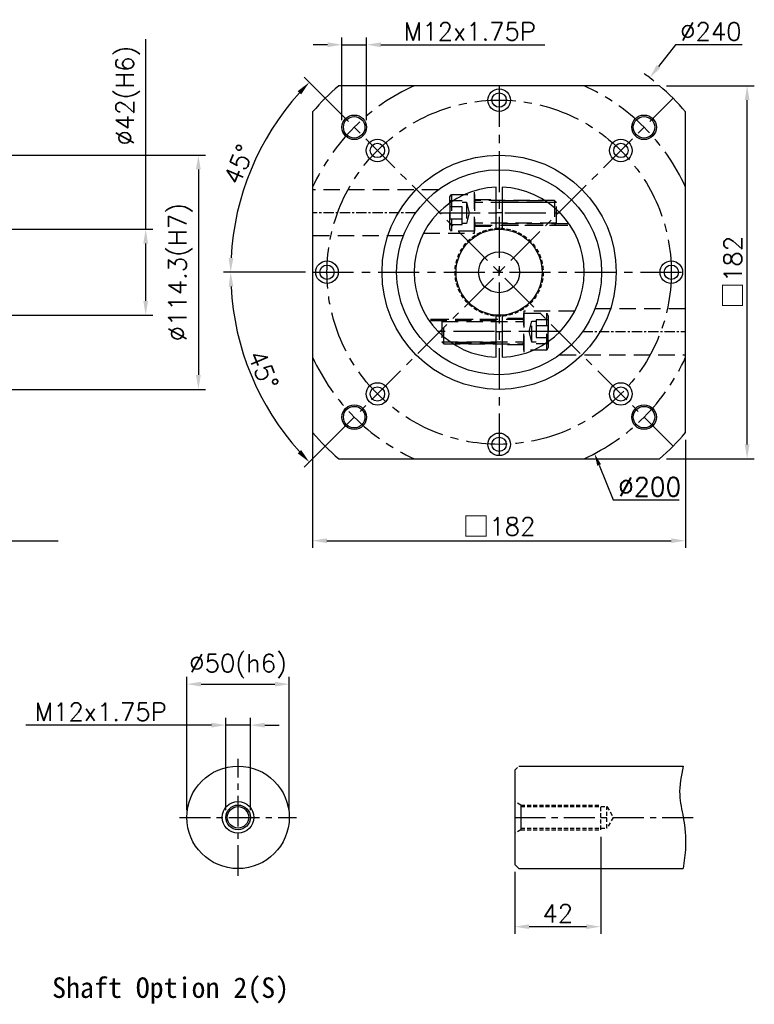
# Model space of a CAD drawing. Header units: millimetres. Extents: x -245 to 813, y -19 to 735.
# Tile 2 of 2: x 454 to 813, y 232 to 712. Entities that reach past the tile are written whole.
import ezdxf
from ezdxf import colors
from ezdxf.entities.mleader import LeaderData, LeaderLine
from ezdxf.math import Vec2, Vec3

# ---------------------------------------------------------------- set-up
doc = ezdxf.new("R2010")
doc.units = ezdxf.units.MM
doc.header["$LTSCALE"] = 4
doc.linetypes.add('CENTER', pattern=[2, 1.25, -0.25, 0.25, -0.25])
doc.linetypes.add('DASHED', pattern=[0.75, 0.5, -0.25])
for name, color, linetype in [('DIM', 6, 'Continuous'), ('MF180X1-012', 7, 'Continuous'), ('MF180X1-212', 7, 'Continuous'), ('MF180X1-511', 7, 'Continuous'), ('圖框', 7, 'Continuous')]:
    doc.layers.add(name, color=color, linetype=linetype)
doc.styles.get("Standard").update_dxf_attribs({"font": 'romans.shx'})
doc.dimstyles.new('R', dxfattribs={"dimscale": 3.5, "dimtxt": 2.5, "dimasz": 2, "dimexe": 1, "dimexo": 1, "dimgap": 0.6, "dimtad": 1, "dimtoh": 1, "dimdec": 4, "dimdsep": 46, "dimtxsty": 'Standard', "dimcen": 0.5, "dimdle": 1, "dimclrt": 7, "dimadec": 4, "dimazin": 2, "dimtfac": 1, "dimtdec": 4, "dimtofl": 0, "dimtmove": 0, "dimatfit": 3, "dimfxl": 1, "dimtolj": 1, "dimarcsym": 0})
doc.dimstyles.get("Standard").update_dxf_attribs({"dimscale": 3.5, "dimtxt": 2.5, "dimasz": 2, "dimexe": 1, "dimexo": 1, "dimgap": 0.6, "dimtad": 1, "dimdec": 4, "dimdsep": 46, "dimtxsty": 'Standard', "dimcen": 0.5, "dimdle": 1, "dimclrt": 7, "dimadec": 4, "dimazin": 2, "dimtfac": 1, "dimtdec": 4, "dimtofl": 0, "dimtmove": 0, "dimatfit": 3, "dimfxl": 1, "dimtolj": 1, "dimarcsym": 0})

# ---------------------------------------------------------------- blocks, each defined once
blk = doc.blocks.new('*D113')
at = {"layer": 'Defpoints', "color": 0, "ltscale": 2}
for p in [(566.81, 367.73), (554.81, 322.73), (566.81, 322.73)]:
    blk.add_point(p, dxfattribs=at)
at = {"layer": 'DIM', "color": 0, "lineweight": -2, "ltscale": 2}
for p, q in [((554.81, 326.23), (554.81, 371.23)), ((566.81, 326.23), (566.81, 371.23)), ((547.81, 367.73), (457.35, 367.73)), ((566.81, 367.73), (554.81, 367.73)), ((573.81, 367.73), (580.81, 367.73))]:
    blk.add_line(p, q, dxfattribs=at)
at = {"layer": 'DIM', "color": 0, "ltscale": 2}
for points in [[(547.81, 368.89), (547.81, 366.56), (554.81, 367.73)], [(573.81, 368.89), (573.81, 366.56), (566.81, 367.73)]]:
    blk.add_solid(points, dxfattribs=at)
at = {"layer": 'DIM', "color": 7, "ltscale": 2, "insert": (493.82, 374.2), "char_height": 8.75, "attachment_point": 5}
blk.add_mtext('\\A1;M12x1.75P', dxfattribs=at)
blk = doc.blocks.new('*D114')
at = {"layer": 'Defpoints', "color": 0, "ltscale": 2}
for p in [(585.81, 387.73), (535.81, 322.73), (585.81, 322.73)]:
    blk.add_point(p, dxfattribs=at)
at = {"layer": 'DIM', "color": 0, "lineweight": -2, "ltscale": 2}
for p, q in [((535.81, 326.23), (535.81, 391.23)), ((585.81, 326.23), (585.81, 391.23)), ((542.81, 387.73), (578.81, 387.73))]:
    blk.add_line(p, q, dxfattribs=at)
at = {"layer": 'DIM', "color": 0, "ltscale": 2}
for points in [[(542.81, 388.89), (542.81, 386.56), (535.81, 387.73)], [(578.81, 388.89), (578.81, 386.56), (585.81, 387.73)]]:
    blk.add_solid(points, dxfattribs=at)
at = {"layer": 'DIM', "color": 7, "ltscale": 2, "insert": (560.81, 396.49), "char_height": 8.75, "attachment_point": 5}
blk.add_mtext('\\A1;%%C50(h6)', dxfattribs=at)
blk = doc.blocks.new('*D115')
at = {"layer": 'Defpoints', "color": 0, "ltscale": 2}
for p in [(737.81, 316.73), (695.81, 299.73), (737.81, 269.4)]:
    blk.add_point(p, dxfattribs=at)
at = {"layer": 'DIM', "color": 0, "lineweight": -2, "ltscale": 2}
for p, q in [((737.81, 313.23), (737.81, 265.9)), ((695.81, 296.23), (695.81, 265.9)), ((702.81, 269.4), (730.81, 269.4))]:
    blk.add_line(p, q, dxfattribs=at)
at = {"layer": 'DIM', "color": 0, "ltscale": 2}
for points in [[(702.81, 270.56), (702.81, 268.23), (695.81, 269.4)], [(730.81, 270.56), (730.81, 268.23), (737.81, 269.4)]]:
    blk.add_solid(points, dxfattribs=at)
at = {"layer": 'DIM', "color": 7, "ltscale": 2, "insert": (716.81, 275.87), "char_height": 8.75, "attachment_point": 5}
blk.add_mtext('\\A1;42', dxfattribs=at)
blk = doc.blocks.new('*D120')
at = {"layer": 'Defpoints', "color": 0, "ltscale": 2}
for p in [(427.2, 609.73), (427.2, 567.73), (515.75, 567.73)]:
    blk.add_point(p, dxfattribs=at)
at = {"layer": 'DIM', "color": 0, "lineweight": -2, "ltscale": 2}
for p, q in [((515.75, 609.73), (515.75, 702.4)), ((430.7, 609.73), (519.25, 609.73)), ((515.75, 574.73), (515.75, 602.73)), ((430.7, 567.73), (519.25, 567.73))]:
    blk.add_line(p, q, dxfattribs=at)
at = {"layer": 'DIM', "color": 0, "ltscale": 2}
for points in [[(514.58, 602.73), (516.91, 602.73), (515.75, 609.73)], [(514.58, 574.73), (516.91, 574.73), (515.75, 567.73)]]:
    blk.add_solid(points, dxfattribs=at)
at = {"layer": 'DIM', "color": 7, "ltscale": 2, "insert": (506.98, 674.88), "char_height": 8.75, "attachment_point": 5, "rotation": 90}
blk.add_mtext('\\A1;%%C42(H6)', dxfattribs=at)
blk = doc.blocks.new('*D121')
at = {"layer": 'Defpoints', "color": 0, "ltscale": 2}
for p in [(437.2, 645.88), (437.2, 531.58), (541.45, 531.58)]:
    blk.add_point(p, dxfattribs=at)
at = {"layer": 'DIM', "color": 0, "lineweight": -2, "ltscale": 2}
for p, q in [((440.7, 645.88), (544.95, 645.88)), ((541.45, 638.88), (541.45, 538.58)), ((440.7, 531.58), (544.95, 531.58))]:
    blk.add_line(p, q, dxfattribs=at)
at = {"layer": 'DIM', "color": 0, "ltscale": 2}
for points in [[(540.29, 638.88), (542.62, 638.88), (541.45, 645.88)], [(540.29, 538.58), (542.62, 538.58), (541.45, 531.58)]]:
    blk.add_solid(points, dxfattribs=at)
at = {"layer": 'DIM', "color": 7, "ltscale": 2, "insert": (532.69, 588.73), "char_height": 8.75, "attachment_point": 5, "rotation": 90}
blk.add_mtext('\\A1;%%C114.3(H7)', dxfattribs=at)
blk = doc.blocks.new('*D98')
at = {"layer": 'Defpoints', "color": 0, "ltscale": 2}
for p in [(606.89, 670.04), (574.75, 654.23), (597.2, 588.73), (798.2, 588.73), (787.2, 489.73)]:
    blk.add_point(p, dxfattribs=at)
at = {"layer": '圖框', "color": 0, "lineweight": -2, "ltscale": 2}
for p, q in [((604.41, 672.52), (593.1, 683.83)), ((593.7, 588.73), (553.7, 588.73))]:
    blk.add_line(p, q, dxfattribs=at)
blk.add_arc((688.2, 588.73), 131, 138.062, 176.938, dxfattribs=at)
at = {"layer": '圖框', "color": 0, "ltscale": 2}
for points in [[(589.91, 677.08), (591.6, 675.47), (595.57, 681.36)], [(558.56, 595.69), (556.22, 595.75), (557.2, 588.73)]]:
    blk.add_solid(points, dxfattribs=at)
at = {"layer": '圖框', "color": 7, "ltscale": 2, "insert": (561.19, 641.33), "char_height": 8.75, "attachment_point": 5, "rotation": 67.5}
blk.add_mtext('\\A1;45°', dxfattribs=at)
blk = doc.blocks.new('*D99')
at = {"layer": 'Defpoints', "color": 0, "ltscale": 2}
for p in [(787.2, 687.72), (597.2, 588.73), (798.2, 588.73), (561.67, 554.82), (606.89, 507.41)]:
    blk.add_point(p, dxfattribs=at)
at = {"layer": '圖框', "color": 0, "lineweight": -2, "ltscale": 2}
for p, q in [((593.7, 588.73), (553.7, 588.73)), ((604.41, 504.93), (593.1, 493.62))]:
    blk.add_line(p, q, dxfattribs=at)
blk.add_arc((688.2, 588.73), 131, 183.062, 221.938, dxfattribs=at)
at = {"layer": '圖框', "color": 0, "ltscale": 2}
for points in [[(556.22, 581.7), (558.56, 581.76), (557.2, 588.73)], [(591.6, 501.98), (589.91, 500.37), (595.57, 496.09)]]:
    blk.add_solid(points, dxfattribs=at)
at = {"layer": '圖框', "color": 7, "ltscale": 2, "insert": (573.16, 541.07), "char_height": 8.75, "attachment_point": 5, "rotation": 292.5}
blk.add_mtext('\\A1;45°', dxfattribs=at)
blk = doc.blocks.new('*D101')
at = {"color": 0, "lineweight": -2}
for p, q in [((597.2, 514.91), (597.2, 454.23)), ((779.2, 507), (779.2, 454.23)), ((604.2, 457.73), (772.2, 457.73))]:
    blk.add_line(p, q, dxfattribs=at)
at = {"color": 0}
for points in [[(604.2, 458.89), (604.2, 456.56), (597.2, 457.73)], [(772.2, 458.89), (772.2, 456.56), (779.2, 457.73)]]:
    blk.add_solid(points, dxfattribs=at)
at = {"layer": 'Defpoints', "color": 0}
for p in [(597.2, 518.41), (779.2, 510.5), (779.2, 457.73)]:
    blk.add_point(p, dxfattribs=at)
at = {"color": 7, "insert": (688.2, 464.56), "char_height": 8.75, "attachment_point": 5}
blk.add_mtext('\\A1;{\\fPMingLiU|b0|i0|c136|p18;\\H1.083x;\\C0;□}182', dxfattribs=at)
blk = doc.blocks.new('A$C0A5B5D46')
at = {"layer": 'MF180X1-511', "color": 0, "linetype": 'DASHED', "ltscale": 4}
for p, q in [((0.7, 18), (0.7, 0)), ((51, 15), (51, 3)), ((52, 14), (12, 14)), ((52, 4), (12, 4))]:
    blk.add_line(p, q, dxfattribs=at)
for points in [[(0.7, 0), (0, 1.21), (0, 16.79), (0.7, 18), (12, 18), (12, 0)], [(0, 14.77), (0, 3.23), (6, 3.23), (6, 14.77)], [(0, 11.89), (0, 6.11), (6, 6.11), (6, 11.89)], [(6, 3.85), (6, 14.15), (8, 14.15), (8, 3.85)]]:
    blk.add_lwpolyline(points, close=True, dxfattribs=at)
blk.add_lwpolyline([(12, 2.4, -0.414214), (12.6, 3), (51, 3), (52, 4), (52, 14), (51, 15), (12.6, 15, -0.414214), (12, 15.6)], format="xyb", dxfattribs=at)
blk.add_lwpolyline([(8, 14.15), (9.38, 9), (8, 3.85)], dxfattribs=at)
blk = doc.blocks.new('A$C4A167A4D')
at = {"color": 0, "linetype": 'CENTER', "ltscale": 4}
for p, q in [((12.31, 70.47), (71.19, 70.47)), ((71.19, 12.47), (11.81, 12.47))]:
    blk.add_line(p, q, dxfattribs=at)
at = {"layer": 'MF180X1-212'}
for points in [[(40, 62.42), (40, 82.95, 0.964486), (40, 0), (40, 20.53)], [(43, 20.53), (43, 0, 0.964486), (43, 82.95), (43, 62.42)]]:
    blk.add_lwpolyline(points, format="xyb", dxfattribs=at)
at = {"layer": 'MF180X1-212', "linetype": 'DASHED'}
blk.add_circle((41.5, 41.47), 21.5, dxfattribs=at)
at = {"layer": 'MF180X1-212'}
blk.add_circle((41.5, 41.47), 21, dxfattribs=at)
at = {"layer": 'MF180X1-212', "color": 0}
blk.add_circle((41.5, 41.47), 10, dxfattribs=at)
at = {"layer": 'MF180X1-212'}
for start, end in [(87.0351, 92.9649), (267.0351, 272.9649)]:
    blk.add_arc((41.5, 41.47), 29, start, end, dxfattribs=at)
at = {"layer": 'MF180X1-511', "color": 0, "linetype": 'DASHED', "ltscale": 4}
for p, q in [((29.5, 76.97), (40, 76.97)), ((43, 76.47), (63.8, 76.47)), ((43, 75.72), (64.93, 75.72)), ((29.5, 63.97), (40, 63.97)), ((43, 65.22), (75.53, 65.22)), ((43, 64.47), (76.04, 64.47)), ((40, 18.47), (6.96, 18.47)), ((40, 17.72), (7.47, 17.72)), ((53.5, 18.97), (43, 18.97)), ((40, 7.22), (18.07, 7.22)), ((40, 6.47), (19.2, 6.47)), ((53.5, 5.97), (43, 5.97))]:
    blk.add_line(p, q, dxfattribs=at)
for points in [[(4.6, 60.47), (29.5, 60.47), (29.5, 81.2)], [(78.4, 22.47), (53.5, 22.47), (53.5, 1.75)]]:
    blk.add_lwpolyline(points, dxfattribs=at)
at = {"color": 0}
blk.add_blockref('A$C0A5B5D46', (17.5, 61.47), dxfattribs=at)
at = {"color": 0, "rotation": 180}
blk.add_blockref('A$C0A5B5D46', (65.5, 21.47), dxfattribs=at)
blk = doc.blocks.new('*D103')
at = {"color": 0, "lineweight": -2}
for p, q in [((769.93, 679.73), (812.7, 679.73)), ((809.2, 504.73), (809.2, 672.73)), ((769.93, 497.73), (812.7, 497.73))]:
    blk.add_line(p, q, dxfattribs=at)
at = {"color": 0}
for points in [[(808.04, 672.73), (810.37, 672.73), (809.2, 679.73)], [(808.04, 504.73), (810.37, 504.73), (809.2, 497.73)]]:
    blk.add_solid(points, dxfattribs=at)
at = {"layer": 'Defpoints', "color": 0}
for p in [(766.43, 679.73), (809.2, 679.73), (766.43, 497.73)]:
    blk.add_point(p, dxfattribs=at)
at = {"color": 7, "insert": (802.36, 588.73), "char_height": 8.75, "attachment_point": 5, "rotation": 90}
blk.add_mtext('\\A1;{\\fPMingLiU|b0|i0|c136|p18;\\H1.083x;\\C0;□}182', dxfattribs=at)
blk = doc.blocks.new('*D128')
at = {"layer": 'Defpoints', "color": 0, "ltscale": 2}
for p in [(761.7, 683.59), (614.71, 493.86)]:
    blk.add_point(p, dxfattribs=at)
at = {"layer": '圖框', "color": 0, "lineweight": -2, "ltscale": 2}
for p, q in [((774.2, 699.73), (765.98, 689.12)), ((806.71, 699.73), (774.2, 699.73)), ((686.45, 588.73), (689.95, 588.73)), ((688.2, 586.98), (688.2, 590.48))]:
    blk.add_line(p, q, dxfattribs=at)
blk.add_arc((688.2, 588.73), 120, 50.9886, 53.9054, dxfattribs=at)
at = {"layer": '圖框', "color": 0, "ltscale": 2}
blk.add_solid([(765.06, 689.84), (766.9, 688.41), (761.7, 683.59)], dxfattribs=at)
at = {"layer": '圖框', "color": 7, "ltscale": 2, "insert": (791.51, 706.2), "char_height": 8.75, "attachment_point": 5}
blk.add_mtext('\\A1;∅240', dxfattribs=at)
blk = doc.blocks.new('*D129')
at = {"color": 0, "lineweight": -2}
for p, q in [((611.49, 662.94), (611.49, 703.23)), ((623.49, 662.94), (623.49, 703.23)), ((604.49, 699.73), (597.49, 699.73)), ((611.49, 699.73), (623.49, 699.73)), ((630.49, 699.73), (710.44, 699.73))]:
    blk.add_line(p, q, dxfattribs=at)
at = {"color": 0}
for points in [[(604.49, 700.89), (604.49, 698.56), (611.49, 699.73)], [(630.49, 700.89), (630.49, 698.56), (623.49, 699.73)]]:
    blk.add_solid(points, dxfattribs=at)
at = {"layer": 'Defpoints', "color": 0}
for p in [(623.49, 699.73), (611.49, 659.44), (623.49, 659.44)]:
    blk.add_point(p, dxfattribs=at)
at = {"color": 7, "insert": (673.97, 706.2), "char_height": 8.75, "attachment_point": 5}
blk.add_mtext('\\A1;M12x1.75P', dxfattribs=at)
blk = doc.blocks.new('_DatumFilled')
at = {"color": 0, "linetype": 'ByBlock'}
blk.add_solid([(0, 0.577), (-1, 0), (0, -0.577)], dxfattribs=at)

msp = doc.modelspace()

# ---------------------------------------------------------------- linework, layer by layer
at = {"color": 0, "linetype": 'CENTER', "ltscale": 4}
for p, q in [((688.20296, 679.72518), (688.20296, 497.72518)), ((773.05578, 503.87236), (603.35015, 673.57799)), ((597.20296, 588.72518), (779.20296, 588.72518))]:
    msp.add_line(p, q, dxfattribs=at)
msp.add_lwpolyline([(603.35015, 503.87236), (773.05578, 673.57799)], dxfattribs=at)
msp.add_circle((688.20296, 588.72518), 84, dxfattribs=at)
msp.add_circle((688.20296, 588.72518), 57.15)
at = {"color": 0}
msp.add_circle((688.20296, 588.72518), 50, dxfattribs=at)
at = {"color": 0, "linetype": 'CENTER', "ltscale": 4}
for start, end in [(114.4946485, 155.5053515), (24.4946485, 65.5053515), (204.4946485, 245.5053515), (294.4946485, 335.5053515)]:
    msp.add_arc((688.20296, 588.72518), 100, start, end, dxfattribs=at)
for start, end in [(130.6825123, 139.3174877), (40.6825123, 49.3174877), (220.6825123, 229.3174877), (310.6825123, 319.3174877)]:
    msp.add_arc((688.20296, 588.72518), 120, start, end)
at = {"layer": 'MF180X1-012', "color": 0, "linetype": 'CENTER', "ltscale": 3}
for p, q in [((560.81446, 294.22518), (560.81446, 351.22518)), ((532.31446, 322.72518), (589.31446, 322.72518))]:
    msp.add_line(p, q, dxfattribs=at)
at = {"layer": 'MF180X1-012', "color": 0, "linetype": 'DASHED'}
for p, q in [((695.81446, 345.72518), (697.81446, 347.72518)), ((698.81446, 328.72518), (695.81446, 330.45723)), ((698.81446, 328.72518), (737.81446, 328.72518)), ((698.81446, 327.97518), (740.81446, 327.97518)), ((737.81446, 316.72518), (737.81446, 328.72518)), ((740.81446, 317.47518), (740.81446, 327.97518)), ((740.81446, 327.97518), (743.84546, 322.72518)), ((743.84546, 322.72518), (740.81446, 317.47518)), ((698.81446, 317.47518), (740.81446, 317.47518)), ((698.81446, 316.72518), (695.81446, 314.99312)), ((698.81446, 316.72518), (737.81446, 316.72518))]:
    msp.add_line(p, q, dxfattribs=at)
at = {"layer": 'MF180X1-012', "color": 0}
for p, q in [((697.81446, 347.72518), (778.01446, 347.72518)), ((695.81446, 345.72518), (695.81446, 299.72518)), ((698.81446, 328.72518), (698.81446, 316.72518)), ((697.81446, 297.72518), (695.81446, 299.72518)), ((697.81446, 297.72518), (778.01446, 297.72518))]:
    msp.add_line(p, q, dxfattribs=at)
for radius in [25, 7.7073, 6, 5.25]:
    msp.add_circle((560.81446, 322.72518), radius, dxfattribs=at)
at = {"layer": 'MF180X1-511', "color": 0, "linetype": 'DASHED', "ltscale": 4}
for p, q in [((658.53922, 628.97518), (597.20296, 628.97518)), ((641.45965, 606.47518), (597.20296, 606.47518)), ((734.94628, 570.97518), (779.20296, 570.97518)), ((717.86671, 548.47518), (779.20296, 548.47518))]:
    msp.add_line(p, q, dxfattribs=at)
at = {"layer": 'MF180X1-511', "color": 0, "linetype": 'CENTER'}
for p, q in [((647.47214, 617.72518), (597.20296, 617.72518)), ((728.93379, 559.72518), (779.20296, 559.72518))]:
    msp.add_line(p, q, dxfattribs=at)
at = {"layer": 'MF180X1-511', "color": 0}
for centre, radius in [((688.20301, 672.72522), 5.5), ((688.20301, 672.72522), 3.5), ((617.49229, 659.43585), 6), ((617.49229, 659.43585), 5.25), ((758.91364, 659.43585), 6), ((758.91364, 659.43585), 5.25), ((628.80604, 648.12219), 5.5), ((747.59998, 648.12219), 5.5), ((628.80604, 648.12219), 3.5), ((747.59998, 648.12219), 3.5), ((604.20301, 588.72522), 5.5), ((604.20301, 588.72522), 3.5), ((772.20306, 588.72518), 5.5), ((772.20306, 588.72518), 3.5), ((628.80604, 529.32826), 5.5), ((628.80604, 529.32826), 5.5), ((747.59998, 529.32826), 5.5), ((628.80604, 529.32826), 3.5), ((628.80604, 529.32826), 3.5), ((747.59998, 529.32826), 3.5), ((617.49229, 518.0145), 6), ((758.91364, 518.0145), 6), ((617.49229, 518.0145), 5.25), ((758.91364, 518.0145), 5.25), ((688.20301, 504.72522), 5.5), ((688.20301, 504.72522), 3.5)]:
    msp.add_circle(centre, radius, dxfattribs=at)
at = {"layer": '圖框', "color": 0, "ltscale": 2}
for p, q in [((766.427, 679.72518), (609.97893, 679.72518)), ((597.20296, 666.94921), (597.20296, 510.50114)), ((779.20296, 510.50114), (779.20296, 666.94921)), ((609.97893, 497.72518), (766.427, 497.72518))]:
    msp.add_line(p, q, dxfattribs=at)
at = {"layer": '圖框', "color": 0, "linetype": 'CENTER', "ltscale": 3}
msp.add_line((695.81446, 322.72518), (784.25704, 322.72518), dxfattribs=at)
at = {"layer": '圖框', "color": 0, "ltscale": 2}
msp.add_open_spline([(778.01446, 347.72518), (777.05039, 343.04416), (775.32708, 334.67672), (778.52525, 321.60454), (779.70147, 309.50053), (778.51122, 301.19257), (778.01446, 297.72518)], degree=3, knots=[0, 0, 0, 0, 14.119376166, 25.238775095, 39.867063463, 50.345640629, 50.345640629, 50.345640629, 50.345640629], dxfattribs=at)

# ---------------------------------------------------------------- block references
at = {"color": 0}
msp.add_blockref('A$C4A167A4D', (646.70296, 547.25229), dxfattribs=at)

# ---------------------------------------------------------------- texts
at = {"color": 0, "insert": (470.08994, 244.63989), "char_height": 10, "width": 154.415919, "attachment_point": 1}
msp.add_mtext('{\\fDFKai-SB|b1|i0|c0|p65;Shaft Option 2(S)}', dxfattribs=at)
at = {"layer": 'DIM', "color": 7, "char_height": 1.666667}
for insert, attachment_point in [((775.33333, 499.66667), 9), ((743.66667, 492.83333), 1), ((718.16667, 476.83333), 1)]:
    msp.add_mtext('\\A1;', dxfattribs=dict(at, insert=insert, attachment_point=attachment_point))

# ---------------------------------------------------------------- dimensions: what is measured, and where the dimension line sits
dim = msp.add_linear_dim(base=(623.49229, 699.72518), p1=(611.49229, 659.43585), p2=(623.49229, 659.43585), text='M12x1.75P', dimstyle='STANDARD', override={"dimtofl": 1, "dimldrblk": 'DatumFilled', "dimtfill": 1})
dim.commit()
dim.dimension.update_dxf_attribs({"geometry": '*D129', "text_midpoint": (673.96729, 706.20018)})
at = {"color": 0}
dim = msp.add_linear_dim(base=(809.20296, 679.72518), p1=(766.427, 497.72518), p2=(766.427, 679.72518), angle=90, text='{\\fPMingLiU|b0|i0|c136|p18;\\H1.083x;\\C0;□}<>', dimstyle='STANDARD', dxfattribs=at)
dim.commit()
dim.dimension.update_dxf_attribs({"geometry": '*D103', "text_midpoint": (809.20296, 588.72518), "dimtype": 160})
dim = msp.add_linear_dim(base=(779.20296, 457.72518), p1=(597.20296, 518.41159), p2=(779.20296, 510.50114), text='{\\fPMingLiU|b0|i0|c136|p18;\\H1.083x;\\C0;□}<>', dimstyle='STANDARD', dxfattribs=at)
dim.commit()
dim.dimension.update_dxf_attribs({"geometry": '*D101', "text_midpoint": (688.20296, 457.72518), "dimtype": 160})
at = {"layer": 'DIM', "color": 0, "ltscale": 2}
dim = msp.add_linear_dim(base=(515.7477, 567.72518), p1=(427.20296, 609.72518), p2=(427.20296, 567.72518), angle=90, text='%%C<>(H6)', dimstyle='STANDARD', dxfattribs=at)
dim.commit()
dim.dimension.update_dxf_attribs({"geometry": '*D120', "text_midpoint": (515.7477, 674.88156), "dimtype": 160})
dim = msp.add_linear_dim(base=(541.45353, 531.57518), p1=(437.20296, 645.87518), p2=(437.20296, 531.57518), angle=90, text='%%C<>(H7)', dimstyle='STANDARD', dxfattribs=at)
dim.commit()
dim.dimension.update_dxf_attribs({"geometry": '*D121', "text_midpoint": (532.68687, 588.72518)})
dim = msp.add_linear_dim(base=(585.81446, 387.72518), p1=(535.81446, 322.72518), p2=(585.81446, 322.72518), text='%%C<>(h6)', dimstyle='STANDARD', dxfattribs=at)
dim.commit()
dim.dimension.update_dxf_attribs({"geometry": '*D114', "text_midpoint": (560.81446, 387.72518), "dimtype": 160})
dim = msp.add_linear_dim(base=(566.81446, 367.72518), p1=(554.81446, 322.72518), p2=(566.81446, 322.72518), text='M<>x1.75P', dimstyle='STANDARD', override={"dimtofl": 1}, dxfattribs=at)
dim.commit()
dim.dimension.update_dxf_attribs({"geometry": '*D113', "text_midpoint": (493.82162, 367.72518), "dimtype": 160})
dim = msp.add_linear_dim(base=(737.81446, 269.39546), p1=(695.81446, 299.72518), p2=(737.81446, 316.72518), dimstyle='STANDARD', dxfattribs=at)
dim.commit()
dim.dimension.update_dxf_attribs({"geometry": '*D115', "text_midpoint": (716.81446, 269.39546), "dimtype": 160})
at = {"layer": '圖框', "color": 0, "ltscale": 2}
dim = msp.add_diameter_dim_2p(p1=(614.71087, 493.86258), p2=(761.69506, 683.58777), dimstyle='R', dxfattribs=at)
dim.commit()
dim.dimension.update_dxf_attribs({"geometry": '*D128', "text_midpoint": (791.50539, 699.72518), "dimtype": 163})
for base, line1, line2, picture, middle in [((561.66668, 554.81988), ((606.88568, 507.4079), (787.19791, 687.72012)), ((597.20296, 588.72518), (798.20296, 588.72518)), '*D99', (573.15687, 541.07152)), ((574.75364, 654.22518), ((597.20296, 588.72518), (798.20296, 588.72518)), ((787.19791, 489.73023), (606.88568, 670.04246)), '*D98', (561.19263, 641.33458))]:
    dim = msp.add_angular_dim_2l(base=base, line1=line1, line2=line2, dimstyle='STANDARD', dxfattribs=at)
    dim.commit()
    dim.dimension.update_dxf_attribs({"geometry": picture, "text_midpoint": middle})

# ---------------------------------------------------------------- leaders
at = {"layer": 'DIM', "color": 0, "ltscale": 2}
msp.add_leader([(437.20296, 457.72518), (473.10275, 457.72518)], dimstyle='STANDARD', override={"dimldrblk": 'DatumFilled'}, dxfattribs=at)
at = {"layer": 'DIM', "color": 0}
ml = msp.add_multileader_mtext('Standard', dxfattribs=at)
ml.set_content('%%C200')
ml.set_leader_properties()
ml.build(insert=Vec2(0, 0))
ml.multileader.update_dxf_attribs({"text_left_attachment_type": 5, "text_right_attachment_type": 6, "dogleg_length": 0.36, "arrow_head_size": 6})
ctx = ml.context
ctx.base_point, ctx.char_height, ctx.arrow_head_size, ctx.plane_origin = Vec3(744.23813, 477.72518), 9, 6, Vec3(739.69747, 501.37473)
ctx.left_attachment, ctx.right_attachment = 5, 6
notes = []
notes.append((ctx, [(0, (1, 1, 0), (743.87813, 477.72518), (1, 0), 0.36, [(0, [(734.72811, 500.20732)], 0, [])])]))
ctx.mtext.insert, ctx.mtext.flow_direction = Vec3(746.23813, 488.52518), 5
for ctx, leaders in notes:
    for number, flags, end, landing, length, lines in leaders:
        leader = LeaderData()
        leader.index, (leader.has_last_leader_line, leader.has_dogleg_vector, leader.attachment_direction) = number, flags
        leader.last_leader_point, leader.dogleg_vector, leader.dogleg_length = Vec3(end), Vec3(landing), length
        for number, points, colour, breaks in lines:
            line = LeaderLine()
            line.index, line.vertices, line.color, line.breaks = number, Vec3.list(points), colors.encode_raw_color(colour), breaks
            leader.lines.append(line)
        ctx.leaders.append(leader)

doc.saveas('drawing.dxf')
